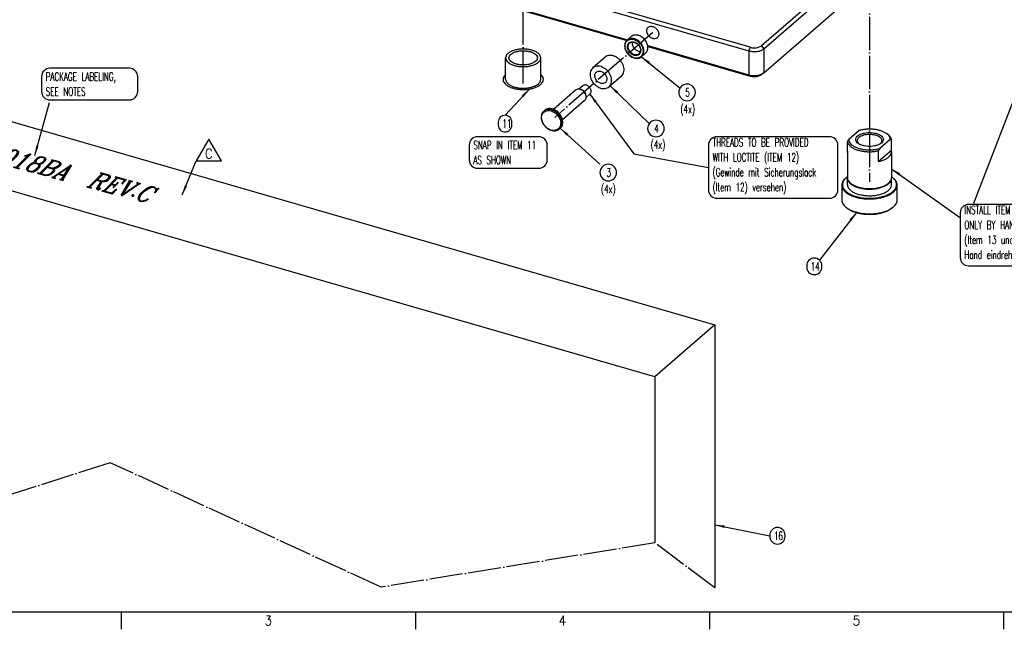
# Model space of a CAD drawing. Header units: inches. Extents: x 0 to 882, y 0 to 559.
# Tile 2 of 22: x 182 to 538, y 0 to 220. Entities that reach past the tile are written whole.
import ezdxf

# ---------------------------------------------------------------- set-up
doc = ezdxf.new("R2010")
doc.units = ezdxf.units.IN
doc.linetypes.add('DOT_CENTER', pattern=[14, 12, -1, 0, -1])
doc.layers.add('1', color=7, linetype='Continuous')
doc.styles.add('CONVERTER_11', font='txt.shx', dxfattribs={"width": 0.9})
doc.styles.add('CONVERTER_12', font='txt.shx', dxfattribs={"width": 0.63})
doc.styles.add('CONVERTER_13', font='complex.shx', dxfattribs={"width": 0.973, "oblique": 30})
doc.dimstyles.get("Standard").update_dxf_attribs({"dimtxt": 0.18, "dimasz": 0.18, "dimexe": 0.18, "dimexo": 0.0625, "dimgap": 0.09, "dimtad": 0, "dimtih": 1, "dimtoh": 1, "dimdec": 4, "dimzin": 0, "dimdsep": 46, "dimtxsty": 'Standard', "dimcen": 0.09, "dimadec": 0, "dimazin": 0, "dimtfac": 1, "dimtdec": 4, "dimtofl": 0, "dimtmove": 0, "dimatfit": 3, "dimfxl": 1, "dimtolj": 1, "dimtzin": 0, "dimarcsym": 0})

# ---------------------------------------------------------------- blocks, each defined once
blk = doc.blocks.new('REV_TRIANGLE__1', base_point=(250.73, 171.99))
at = {"layer": '1', "color": 7, "linetype": 'Continuous'}
for p, q in [((250.73, 177.24), (246.18, 169.37)), ((255.28, 169.37), (250.73, 177.24)), ((246.18, 169.37), (255.28, 169.37))]:
    blk.add_line(p, q, dxfattribs=at)
at = {"layer": '1', "color": 3, "insert": (250.73, 171.99), "char_height": 3.5, "attachment_point": 5, "line_spacing_factor": 1.080432, "style": 'CONVERTER_11'}
blk.add_mtext('C', dxfattribs=at)
blk = doc.blocks.new('E7018-24104', base_point=(183.18, 199.86))
at = {"color": 7, "linetype": 'Continuous'}
for p, q in [((683.42, 412.62), (450.62, 211)), ((451.49, 209.89), (684.29, 411.5)), ((446.52, 210.46), (185.68, 285.76)), ((185.18, 284.46), (446.02, 209.16)), ((451.49, 201.23), (532.89, 271.72)), ((220.24, 265.38), (401.9, 212.94)), ((220.49, 265.6), (402.13, 213.17)), ((403.89, 212.37), (405.38, 211.94)), ((409.46, 211.05), (446.02, 200.5)), ((409.52, 210.74), (446.52, 200.06)), ((451.29, 201.07), (450.47, 200.5)), ((451.29, 201.07), (451.49, 201.23))]:
    blk.add_line(p, q, dxfattribs=at)
at = {"color": 1, "linetype": 'Continuous'}
for p, q in [((446.52, 210.46), (446.02, 209.16)), ((450.62, 211), (451.49, 209.89)), ((446.02, 209.16), (446.02, 200.5)), ((451.49, 209.89), (451.49, 201.23)), ((446.02, 200.5), (446.52, 200.06))]:
    blk.add_line(p, q, dxfattribs=at)
at = {"color": 7, "linetype": 'Continuous'}
for points, knots in [([(409.65, 217.7), (409.54, 217.58), (409.3, 217.33), (409.13, 216.82), (409.1, 216.26), (409.22, 215.67), (409.48, 215.09), (409.85, 214.57), (410.32, 214.12), (410.86, 213.78), (411.42, 213.58), (411.98, 213.53), (412.5, 213.63), (412.94, 213.89), (413.26, 214.29), (413.44, 214.79), (413.47, 215.35), (413.35, 215.94), (413.1, 216.52), (412.72, 217.05), (412.25, 217.49), (411.72, 217.83), (411.15, 218.03), (410.59, 218.08), (410.07, 217.99), (409.79, 217.79), (409.65, 217.7)], [0, 0, 0, 0, 0.492706, 1.009303, 1.564858, 2.162244, 2.793622, 3.443816, 4.09401, 4.725387, 5.322773, 5.878328, 6.394926, 6.887631, 7.380337, 7.896935, 8.452489, 9.049875, 9.681253, 10.331447, 10.981641, 11.613019, 12.210405, 12.76596, 13.282557, 13.775263, 13.775263, 13.775263, 13.775263]), ([(446.52, 210.46), (446.76, 210.4), (447.26, 210.28), (448.02, 210.24), (448.79, 210.29), (449.5, 210.43), (450.13, 210.65), (450.47, 210.89), (450.62, 211)], [0, 0, 0, 0, 0.738897, 1.517033, 2.295169, 3.034065, 3.699543, 4.268582, 4.268582, 4.268582, 4.268582]), ([(446.02, 209.16), (446.26, 209.1), (446.75, 208.98), (447.51, 208.89), (448.28, 208.88), (449.05, 208.94), (449.78, 209.08), (450.44, 209.28), (451.02, 209.54), (451.34, 209.78), (451.49, 209.89)], [0, 0, 0, 0, 0.732341, 1.501165, 2.284986, 3.06128, 3.808039, 4.505372, 5.137332, 5.694268, 5.694268, 5.694268, 5.694268]), ([(446.02, 200.5), (446.32, 200.42), (446.94, 200.28), (447.9, 200.21), (448.87, 200.25), (449.79, 200.41), (450.61, 200.67), (451.07, 200.94), (451.29, 201.07)], [0, 0, 0, 0, 0.925735, 1.900482, 2.880771, 3.822529, 4.686006, 5.441436, 5.441436, 5.441436, 5.441436]), ([(446.52, 200.06), (446.75, 200.01), (447.21, 199.9), (447.93, 199.85), (448.66, 199.88), (449.34, 200), (449.96, 200.19), (450.31, 200.4), (450.47, 200.5)], [0, 0, 0, 0, 0.694301, 1.425361, 2.160577, 2.866895, 3.514502, 4.081074, 4.081074, 4.081074, 4.081074])]:
    blk.add_open_spline(points, degree=3, knots=knots, dxfattribs=at)
blk = doc.blocks.new('bushing_E7018-21702_1', base_point=(479.7, 150.02))
at = {"color": 7, "linetype": 'Continuous'}
for p, q in [((485.94, 180.35), (482.2, 177.11)), ((496.23, 178.98), (495.82, 179.27)), ((481.74, 176.28), (481.97, 176.7)), ((481.74, 172.38), (481.74, 176.28)), ((481.97, 176.7), (482.2, 177.11)), ((485.35, 176.09), (485.74, 175.62)), ((497.2, 177.1), (493.46, 173.86)), ((497.43, 177.09), (497.2, 177.1)), ((497.66, 177.07), (497.43, 177.09)), ((497.66, 173.17), (497.66, 177.07)), ((481.74, 172.92), (481.7, 172.78)), ((481.7, 172.78), (481.7, 163.34)), ((481.7, 172.78), (481.74, 172.38)), ((493.23, 173.45), (493, 173.03)), ((497.66, 173.17), (493, 169.13)), ((493, 169.13), (493, 173.03)), ((493.46, 173.86), (493.23, 173.45)), ((497.7, 172.78), (497.66, 173.17)), ((497.7, 172.78), (497.7, 163.34)), ((479.7, 160.61), (479.7, 155.24)), ((481.54, 163.49), (481.7, 163.61)), ((481.7, 163.61), (481.7, 163.61)), ((481.71, 163.28), (481.7, 163.16)), ((481.7, 160.78), (481.7, 163.16)), ((481.7, 163.16), (481.73, 163.05)), ((481.76, 162.89), (481.91, 162.26)), ((483.25, 160.97), (483.17, 161.03)), ((496.15, 160.97), (496.23, 161.03)), ((497.87, 163.49), (497.7, 163.61)), ((497.7, 163.61), (497.7, 163.61)), ((497.7, 163.16), (497.7, 163.22)), ((497.7, 160.78), (497.7, 163.16)), ((499.7, 155.24), (499.7, 160.61)), ((481.54, 152.35), (481.94, 152.06)), ((497.87, 152.35), (497.46, 152.06))]:
    blk.add_line(p, q, dxfattribs=at)
for points, knots in [([(494.7, 177.11), (494.67, 177.31), (494.6, 177.75), (494.11, 178.33), (493.42, 178.81), (492.51, 179.2), (491.45, 179.47), (490.3, 179.61), (489.11, 179.61), (487.95, 179.47), (486.89, 179.2), (485.98, 178.81), (485.28, 178.33), (484.82, 177.75), (484.65, 177.11), (484.82, 176.46), (485.28, 175.88), (485.98, 175.4), (486.89, 175.01), (487.95, 174.74), (489.11, 174.6), (490.3, 174.6), (491.45, 174.74), (492.51, 175.01), (493.42, 175.4), (494.11, 175.88), (494.6, 176.46), (494.67, 176.9), (494.7, 177.11)], [0, 0, 0, 0, 0.615678, 1.32296, 2.168458, 3.155241, 4.258678, 5.437873, 6.643239, 7.822434, 8.925871, 9.912655, 10.758151, 11.465434, 12.081112, 12.69679, 13.404073, 14.249569, 15.236353, 16.339789, 17.518984, 18.724351, 19.903546, 21.006983, 21.993766, 22.839263, 23.546546, 24.162224, 24.162224, 24.162224, 24.162224]), ([(490.05, 178.92), (489.69, 178.92), (488.98, 178.92), (487.97, 178.77), (487.04, 178.51), (486.26, 178.16), (485.66, 177.71), (485.28, 177.2), (485.15, 176.61), (485.28, 176.26), (485.35, 176.09)], [0, 0, 0, 0, 1.070878, 2.111102, 3.07851, 3.939266, 4.674614, 5.291173, 5.834344, 6.386104, 6.386104, 6.386104, 6.386104]), ([(495.82, 179.27), (495.53, 179.46), (494.9, 179.85), (493.82, 180.26), (492.6, 180.59), (491.29, 180.79), (489.93, 180.88), (488.55, 180.83), (487.22, 180.67), (486.36, 180.46), (485.94, 180.35)], [0, 0, 0, 0, 1.043593, 2.207168, 3.471254, 4.808437, 6.186338, 7.570029, 8.92423, 10.215479, 10.215479, 10.215479, 10.215479]), ([(493.6, 175.55), (493.73, 175.68), (493.98, 175.92), (494.2, 176.39), (494.22, 176.87), (494.03, 177.34), (493.68, 177.76), (493.16, 178.13), (492.52, 178.45), (491.76, 178.69), (490.93, 178.86), (490.34, 178.9), (490.05, 178.92)], [0, 0, 0, 0, 0.555895, 1.040599, 1.493995, 1.968999, 2.509273, 3.136752, 3.854229, 4.651467, 5.509822, 6.405409, 6.405409, 6.405409, 6.405409]), ([(497.2, 177.1), (497.18, 177.3), (497.15, 177.7), (496.86, 178.27), (496.42, 178.82), (496.03, 179.11), (495.82, 179.27)], [0, 0, 0, 0, 0.582592, 1.203639, 1.892332, 2.664892, 2.664892, 2.664892, 2.664892]), ([(497.66, 177.07), (497.61, 177.24), (497.51, 177.6), (497.2, 178.1), (496.77, 178.57), (496.42, 178.84), (496.23, 178.98)], [0, 0, 0, 0, 0.536445, 1.113625, 1.746579, 2.443554, 2.443554, 2.443554, 2.443554]), ([(481.74, 176.28), (481.82, 176.02), (482, 175.48), (482.61, 174.77), (483.44, 174.14), (484.5, 173.6), (485.73, 173.17), (487.1, 172.87), (488.56, 172.69), (490.06, 172.66), (491.55, 172.75), (492.52, 172.94), (493, 173.03)], [0, 0, 0, 0, 0.798567, 1.701226, 2.740486, 3.921922, 5.232297, 6.645891, 8.128898, 9.642722, 11.14678, 12.601108, 12.601108, 12.601108, 12.601108]), ([(482.2, 177.11), (482.23, 176.84), (482.31, 176.28), (482.85, 175.52), (483.65, 174.84), (484.71, 174.27), (485.98, 173.82), (487.41, 173.51), (488.93, 173.35), (490.48, 173.35), (492.01, 173.5), (492.98, 173.74), (493.46, 173.86)], [0, 0, 0, 0, 0.797405, 1.687137, 2.724996, 3.926222, 5.277372, 6.74666, 8.29094, 9.860782, 11.404748, 12.873435, 12.873435, 12.873435, 12.873435]), ([(493, 169.13), (493.44, 169.25), (494.29, 169.47), (495.45, 169.96), (496.41, 170.55), (497.12, 171.23), (497.61, 171.97), (497.67, 172.52), (497.7, 172.78)], [0, 0, 0, 0, 1.376984, 2.635384, 3.754527, 4.729489, 5.578779, 6.351931, 6.351931, 6.351931, 6.351931]), ([(481.54, 163.49), (481.26, 163.28), (480.75, 162.89), (480.16, 162.17), (479.77, 161.4), (479.72, 160.87), (479.7, 160.61)], [0, 0, 0, 0, 1.028063, 1.944736, 2.771461, 3.546832, 3.546832, 3.546832, 3.546832]), ([(479.7, 160.61), (479.74, 160.3), (479.81, 159.65), (480.36, 158.75), (481.19, 157.93), (482.3, 157.2), (483.65, 156.59), (485.19, 156.11), (486.88, 155.78), (488.66, 155.61), (490.48, 155.59), (491.69, 155.71), (492.29, 155.78)], [0, 0, 0, 0, 0.926437, 1.937536, 3.090187, 4.40793, 5.88836, 7.511261, 9.244502, 11.048226, 12.878141, 14.688386, 14.688386, 14.688386, 14.688386]), ([(481.7, 163.61), (481.33, 163.32), (480.65, 162.78), (480, 161.71), (479.82, 160.57), (480.19, 159.44), (481.01, 158.43), (482.22, 157.56), (483.77, 156.83), (485.59, 156.29), (487.6, 155.96), (489.7, 155.84), (491.81, 155.96), (493.81, 156.29), (495.63, 156.83), (497.18, 157.56), (498.39, 158.43), (499.21, 159.44), (499.58, 160.57), (499.41, 161.71), (498.75, 162.78), (498.07, 163.32), (497.7, 163.61)], [0, 0, 0, 0, 1.396111, 2.58727, 3.66399, 4.768236, 6.028263, 7.509797, 9.220623, 11.130039, 13.183452, 15.312173, 17.440894, 19.494307, 21.403723, 23.114549, 24.596083, 25.85611, 26.960356, 28.037075, 29.228235, 30.624346, 30.624346, 30.624346, 30.624346]), ([(481.7, 163.34), (481.72, 163.13), (481.76, 162.7), (482.07, 162.09), (482.54, 161.51), (482.95, 161.19), (483.17, 161.03)], [0, 0, 0, 0, 0.620298, 1.281678, 2.015017, 2.837468, 2.837468, 2.837468, 2.837468]), ([(481.7, 160.78), (481.71, 160.61), (481.74, 160.24), (481.96, 159.72), (482.3, 159.22), (482.61, 158.93), (482.77, 158.78)], [0, 0, 0, 0, 0.526572, 1.078861, 1.677713, 2.336823, 2.336823, 2.336823, 2.336823]), ([(481.91, 162.26), (482.07, 161.99), (482.43, 161.39), (483.34, 160.7), (484.47, 160.1), (485.82, 159.63), (487.34, 159.31), (488.95, 159.15), (490.6, 159.16), (492.21, 159.33), (493.71, 159.67), (495.05, 160.15), (496.17, 160.76), (497.01, 161.47), (497.59, 162.28), (497.66, 162.88), (497.7, 163.16)], [0, 0, 0, 0, 0.95415, 2.066841, 3.351054, 4.791036, 6.352649, 7.990366, 9.652412, 11.28513, 12.837139, 14.263743, 15.532188, 16.628915, 17.57026, 18.414658, 18.414658, 18.414658, 18.414658]), ([(482.77, 158.78), (483.11, 158.53), (483.83, 158), (485.15, 157.46), (486.67, 157.04), (488.33, 156.81), (490.05, 156.75), (491.75, 156.88), (493.36, 157.19), (494.8, 157.66), (496.02, 158.28), (496.94, 159.01), (497.57, 159.85), (497.66, 160.48), (497.7, 160.78)], [0, 0, 0, 0, 1.246667, 2.676643, 4.2602, 5.950148, 7.689221, 9.415909, 11.069749, 12.59675, 13.95568, 15.126554, 16.123373, 17.009656, 17.009656, 17.009656, 17.009656]), ([(483.17, 161.03), (483.5, 160.82), (484.19, 160.39), (485.39, 159.94), (486.74, 159.59), (488.19, 159.38), (489.7, 159.31), (491.21, 159.38), (492.66, 159.59), (494.01, 159.94), (495.21, 160.39), (495.91, 160.82), (496.23, 161.03)], [0, 0, 0, 0, 1.151652, 2.439189, 3.839212, 5.318953, 6.839919, 8.360886, 9.840626, 11.240649, 12.528186, 13.679838, 13.679838, 13.679838, 13.679838]), ([(483.25, 160.97), (483.57, 160.77), (484.26, 160.34), (485.45, 159.9), (486.78, 159.55), (488.21, 159.35), (489.7, 159.28), (491.19, 159.35), (492.63, 159.55), (493.96, 159.9), (495.15, 160.34), (495.83, 160.77), (496.15, 160.97)], [0, 0, 0, 0, 1.137256, 2.408699, 3.791223, 5.252467, 6.754422, 8.256377, 9.717622, 11.100145, 12.371588, 13.508845, 13.508845, 13.508845, 13.508845]), ([(492.29, 155.78), (492.97, 155.89), (494.28, 156.11), (496.08, 156.71), (497.6, 157.48), (498.75, 158.4), (499.54, 159.45), (499.65, 160.24), (499.7, 160.61)], [0, 0, 0, 0, 2.0673, 3.976052, 5.674713, 7.138305, 8.384329, 9.492183, 9.492183, 9.492183, 9.492183]), ([(496.23, 161.03), (496.45, 161.19), (496.86, 161.51), (497.33, 162.09), (497.64, 162.7), (497.68, 163.13), (497.7, 163.34)], [0, 0, 0, 0, 0.82245, 1.555788, 2.217168, 2.837465, 2.837465, 2.837465, 2.837465]), ([(499.7, 160.61), (499.68, 160.87), (499.63, 161.4), (499.24, 162.17), (498.65, 162.89), (498.14, 163.28), (497.87, 163.49)], [0, 0, 0, 0, 0.775371, 1.602096, 2.518769, 3.546832, 3.546832, 3.546832, 3.546832]), ([(479.7, 155.24), (479.72, 154.98), (479.77, 154.44), (480.16, 153.68), (480.75, 152.96), (481.26, 152.56), (481.54, 152.35)], [0, 0, 0, 0, 0.77537, 1.602094, 2.518766, 3.546827, 3.546827, 3.546827, 3.546827]), ([(497.87, 152.35), (498.14, 152.56), (498.65, 152.96), (499.24, 153.68), (499.63, 154.44), (499.68, 154.98), (499.7, 155.24)], [0, 0, 0, 0, 1.028063, 1.944736, 2.77146, 3.546832, 3.546832, 3.546832, 3.546832]), ([(481.54, 152.35), (482, 152.06), (483, 151.45), (484.11, 151.1), (484.7, 150.91)], [0, 0, 0, 0, 1.638803, 3.490324, 3.490324, 3.490324, 3.490324]), ([(481.94, 152.06), (482.39, 151.79), (483.33, 151.21), (484.39, 150.87), (484.95, 150.69)], [0, 0, 0, 0, 1.556861, 3.315803, 3.315803, 3.315803, 3.315803]), ([(484.7, 150.91), (485.26, 150.77), (486.4, 150.48), (488.18, 150.27), (490.01, 150.21), (491.83, 150.32), (493.58, 150.6), (495.19, 151.03), (496.64, 151.58), (497.47, 152.11), (497.87, 152.35)], [0, 0, 0, 0, 1.720857, 3.525247, 5.368649, 7.204139, 8.985276, 10.669011, 12.21891, 13.609091, 13.609091, 13.609091, 13.609091]), ([(484.95, 150.69), (485.48, 150.56), (486.56, 150.28), (488.26, 150.09), (489.99, 150.03), (491.72, 150.14), (493.38, 150.4), (494.92, 150.81), (496.29, 151.33), (497.08, 151.83), (497.46, 152.06)], [0, 0, 0, 0, 1.634814, 3.348985, 5.100216, 6.843932, 8.536012, 10.135561, 11.607965, 12.928637, 12.928637, 12.928637, 12.928637])]:
    blk.add_open_spline(points, degree=3, knots=knots, dxfattribs=at)
at = {"layer": '1', "color": 1, "linetype": 'DOT_CENTER'}
blk.add_line((489.7, 291.95), (489.7, 161.84), dxfattribs=at)
blk = doc.blocks.new('bushings_pogotower', base_point=(303.3, 150.02))
blk.add_blockref('bushing_E7018-21702_1', (479.7, 150.02))
blk = doc.blocks.new('E2812-23753-0__9', base_point=(370.92, 180.19))
at = {"color": 7, "linetype": 'Continuous'}
for p, q in [((385.98, 196.53), (384.55, 195.29)), ((383.4, 194.96), (375.35, 187.99)), ((385.14, 195.19), (385.44, 195.15)), ((387.17, 192.92), (387.16, 192.86)), ((388.6, 193.51), (387.17, 192.27)), ((386.67, 191.18), (378.63, 184.22)), ((371.87, 187.36), (372.22, 187.66)), ((377.5, 180.86), (377.85, 181.16))]:
    blk.add_line(p, q, dxfattribs=at)
for points, knots in [([(388.51, 195.89), (388.39, 196.03), (388.15, 196.3), (387.71, 196.6), (387.24, 196.79), (386.77, 196.85), (386.33, 196.77), (386.09, 196.61), (385.98, 196.53)], [0, 0, 0, 0, 0.545275, 1.077694, 1.582451, 2.051108, 2.485069, 2.897358, 2.897358, 2.897358, 2.897358]), ([(388.6, 193.51), (388.68, 193.6), (388.86, 193.79), (389, 194.17), (389.04, 194.6), (388.96, 195.04), (388.79, 195.49), (388.61, 195.76), (388.51, 195.89)], [0, 0, 0, 0, 0.376057, 0.768862, 1.189456, 1.64079, 2.118442, 2.612674, 2.612674, 2.612674, 2.612674]), ([(384.3, 195.32), (384.13, 195.3), (383.8, 195.25), (383.53, 195.06), (383.4, 194.96)], [0, 0, 0, 0, 0.4998665, 0.9777981, 0.9777981, 0.9777981, 0.9777981]), ([(386.67, 191.18), (386.79, 191.31), (387.02, 191.55), (387.19, 192.07), (387.22, 192.63), (387.1, 193.22), (386.84, 193.8), (386.46, 194.33), (385.98, 194.78), (385.44, 195.11), (384.87, 195.31), (384.48, 195.32), (384.3, 195.32)], [0, 0, 0, 0, 0.495662, 1.015619, 1.575099, 2.176847, 2.812695, 3.467048, 4.1207, 4.754573, 5.353478, 5.909913, 5.909913, 5.909913, 5.909913]), ([(387.17, 192.92), (387.16, 193.08), (387.13, 193.4), (386.95, 193.87), (386.67, 194.3), (386.32, 194.68), (385.9, 194.98), (385.59, 195.1), (385.44, 195.15)], [0, 0, 0, 0, 0.469052, 0.967722, 1.485183, 2.006887, 2.517493, 3.003772, 3.003772, 3.003772, 3.003772]), ([(371.87, 187.36), (371.7, 187.19), (371.36, 186.83), (371.06, 186.11), (370.93, 185.32), (371, 184.46), (371.25, 183.6), (371.66, 182.75), (372.23, 181.98), (372.91, 181.31), (373.69, 180.78), (374.51, 180.41), (375.35, 180.22), (376.15, 180.23), (376.9, 180.43), (377.3, 180.72), (377.5, 180.86)], [0, 0, 0, 0, 0.725683, 1.477866, 2.27558, 3.126667, 4.02797, 4.967606, 5.927857, 6.888107, 7.827743, 8.729047, 9.580133, 10.377848, 11.130031, 11.855714, 11.855714, 11.855714, 11.855714]), ([(377.16, 180.96), (377.32, 181.13), (377.67, 181.49), (377.95, 182.23), (378.03, 183.04), (377.92, 183.9), (377.61, 184.77), (377.13, 185.59), (376.5, 186.31), (375.76, 186.91), (374.94, 187.34), (374.11, 187.58), (373.29, 187.61), (372.53, 187.43), (371.89, 187.03), (371.41, 186.46), (371.12, 185.74), (371.04, 184.92), (371.16, 184.06), (371.47, 183.19), (371.95, 182.37), (372.58, 181.65), (373.32, 181.05), (374.13, 180.62), (374.97, 180.38), (375.79, 180.35), (376.55, 180.53), (376.96, 180.81), (377.16, 180.96)], [0, 0, 0, 0, 0.727295, 1.485056, 2.29396, 3.160546, 4.078154, 5.030289, 5.994583, 6.946719, 7.864326, 8.730913, 9.539816, 10.297577, 11.024872, 11.752167, 12.509928, 13.318832, 14.185419, 15.103026, 16.055162, 17.019455, 17.971591, 18.889198, 19.755785, 20.564688, 21.322449, 22.049744, 22.049744, 22.049744, 22.049744]), ([(373.41, 187.98), (373.27, 187.96), (372.98, 187.93), (372.57, 187.8), (372.2, 187.61), (371.98, 187.44), (371.87, 187.36)], [0, 0, 0, 0, 0.437749, 0.862284, 1.277256, 1.687201, 1.687201, 1.687201, 1.687201]), ([(373.76, 188.28), (373.62, 188.26), (373.33, 188.23), (372.92, 188.1), (372.55, 187.92), (372.33, 187.75), (372.22, 187.66)], [0, 0, 0, 0, 0.437748, 0.862283, 1.277255, 1.687199, 1.687199, 1.687199, 1.687199]), ([(377.5, 180.86), (377.67, 181.03), (378.01, 181.38), (378.31, 182.07), (378.44, 182.85), (378.39, 183.68), (378.16, 184.53), (377.77, 185.36), (377.24, 186.12), (376.59, 186.8), (375.84, 187.35), (375.05, 187.74), (374.23, 187.98), (373.68, 187.98), (373.41, 187.98)], [0, 0, 0, 0, 0.709644, 1.444149, 2.221644, 3.050059, 3.927167, 4.842528, 5.780069, 6.720715, 7.644985, 8.535578, 9.379995, 10.173167, 10.173167, 10.173167, 10.173167]), ([(377.85, 181.16), (378.02, 181.33), (378.36, 181.68), (378.66, 182.37), (378.79, 183.15), (378.74, 183.98), (378.51, 184.83), (378.12, 185.66), (377.59, 186.43), (376.94, 187.1), (376.19, 187.65), (375.4, 188.04), (374.58, 188.28), (374.03, 188.28), (373.76, 188.28)], [0, 0, 0, 0, 0.709644, 1.444149, 2.221644, 3.05006, 3.927167, 4.842529, 5.78007, 6.720716, 7.644986, 8.535578, 9.379996, 10.173168, 10.173168, 10.173168, 10.173168])]:
    blk.add_open_spline(points, degree=3, knots=knots, dxfattribs=at)
at = {"layer": '1', "color": 1, "linetype": 'DOT_CENTER'}
blk.add_line((411.33, 215.85), (375.85, 185.12), dxfattribs=at)
blk = doc.blocks.new('bearing_HK0509__10', base_point=(388.6, 195.47))
at = {"color": 7, "linetype": 'Continuous'}
for p, q in [((394.09, 206.87), (389.59, 202.97)), ((399.98, 200.06), (395.48, 196.17))]:
    blk.add_line(p, q, dxfattribs=at)
for points, knots in [([(400.37, 200.48), (400.52, 200.73), (400.82, 201.24), (400.97, 202.17), (400.89, 203.15), (400.58, 204.16), (400.06, 205.11), (399.36, 205.97), (398.52, 206.68), (397.59, 207.2), (396.62, 207.5), (395.68, 207.55), (394.79, 207.36), (394.32, 207.03), (394.09, 206.87)], [0, 0, 0, 0, 0.860709, 1.776612, 2.760357, 3.80746, 4.900122, 6.012212, 7.114309, 8.178666, 9.184219, 10.121648, 10.997785, 11.837092, 11.837092, 11.837092, 11.837092]), ([(395.87, 196.58), (396.02, 196.83), (396.32, 197.34), (396.47, 198.27), (396.39, 199.26), (396.08, 200.26), (395.56, 201.22), (394.86, 202.08), (394.02, 202.79), (393.09, 203.31), (392.12, 203.6), (391.18, 203.65), (390.29, 203.47), (389.82, 203.13), (389.59, 202.97)], [0, 0, 0, 0, 0.860709, 1.776612, 2.760357, 3.80746, 4.900122, 6.012212, 7.11431, 8.178666, 9.18422, 10.121648, 10.997786, 11.837093, 11.837093, 11.837093, 11.837093]), ([(389.59, 202.97), (389.41, 202.79), (389.05, 202.41), (388.74, 201.67), (388.61, 200.83), (388.68, 199.94), (388.94, 199.03), (389.37, 198.15), (389.96, 197.34), (390.68, 196.64), (391.49, 196.08), (392.35, 195.7), (393.23, 195.5), (394.07, 195.51), (394.86, 195.71), (395.28, 196.02), (395.48, 196.17)], [0, 0, 0, 0, 0.759436, 1.546604, 2.381422, 3.272094, 4.215318, 5.198659, 6.203572, 7.208485, 8.191826, 9.13505, 10.025722, 10.86054, 11.647708, 12.407143, 12.407143, 12.407143, 12.407143]), ([(390.9, 201.46), (390.79, 201.34), (390.55, 201.09), (390.38, 200.58), (390.35, 200.02), (390.47, 199.43), (390.73, 198.86), (391.1, 198.33), (391.57, 197.88), (392.11, 197.55), (392.67, 197.34), (393.23, 197.29), (393.75, 197.4), (394.19, 197.66), (394.51, 198.05), (394.69, 198.55), (394.72, 199.12), (394.6, 199.7), (394.35, 200.28), (393.97, 200.81), (393.5, 201.26), (392.97, 201.59), (392.4, 201.79), (391.84, 201.84), (391.32, 201.75), (391.04, 201.55), (390.9, 201.46)], [0, 0, 0, 0, 0.492706, 1.009303, 1.564858, 2.162244, 2.793622, 3.443816, 4.09401, 4.725387, 5.322773, 5.878328, 6.394926, 6.887631, 7.380337, 7.896935, 8.452489, 9.049875, 9.681253, 10.331447, 10.981641, 11.613019, 12.210405, 12.76596, 13.282557, 13.775263, 13.775263, 13.775263, 13.775263]), ([(399.98, 200.06), (400.05, 200.13), (400.19, 200.26), (400.31, 200.4), (400.37, 200.48)], [0, 0, 0, 0, 0.2825296, 0.5665828, 0.5665828, 0.5665828, 0.5665828]), ([(395.48, 196.17), (395.55, 196.23), (395.69, 196.36), (395.81, 196.51), (395.87, 196.58)], [0, 0, 0, 0, 0.2825294, 0.5665824, 0.5665824, 0.5665824, 0.5665824])]:
    blk.add_open_spline(points, degree=3, knots=knots, dxfattribs=at)
blk = doc.blocks.new('24791-0S111__11', base_point=(401.14, 206.4))
at = {"color": 7, "linetype": 'Continuous'}
for p, q in [((403.47, 214.33), (402.02, 213.07)), ((403.85, 212.22), (403.89, 212.37)), ((406.84, 208.97), (406.63, 208.96)), ((407.26, 207.02), (408.71, 208.28))]:
    blk.add_line(p, q, dxfattribs=at)
for points, knots in [([(408.71, 208.28), (408.86, 208.44), (409.18, 208.77), (409.46, 209.44), (409.58, 210.18), (409.52, 210.97), (409.29, 211.78), (408.9, 212.56), (408.37, 213.28), (407.74, 213.91), (407.02, 214.4), (406.25, 214.74), (405.47, 214.92), (404.72, 214.91), (404.03, 214.73), (403.65, 214.46), (403.47, 214.33)], [0, 0, 0, 0, 0.675054, 1.374759, 2.116819, 2.908528, 3.746949, 4.62103, 5.514286, 6.407542, 7.281623, 8.120045, 8.911753, 9.653814, 10.353519, 11.028572, 11.028572, 11.028572, 11.028572]), ([(401.26, 211.79), (401.22, 211.55), (401.14, 211.04), (401.23, 210.26), (401.48, 209.46), (401.88, 208.7), (402.41, 208), (403.05, 207.39), (403.76, 206.92), (404.52, 206.59), (405.29, 206.43), (406.02, 206.44), (406.71, 206.63), (407.07, 206.89), (407.26, 207.02)], [0, 0, 0, 0, 0.739188, 1.526728, 2.358427, 3.22281, 4.103647, 4.982478, 5.841112, 6.664118, 7.441375, 8.170547, 8.858989, 9.523829, 9.523829, 9.523829, 9.523829]), ([(407.02, 207.09), (407.19, 207.26), (407.51, 207.6), (407.78, 208.29), (407.86, 209.07), (407.75, 209.89), (407.45, 210.71), (407, 211.49), (406.4, 212.18), (405.69, 212.74), (404.92, 213.15), (404.13, 213.38), (403.35, 213.41), (402.63, 213.23), (402.02, 212.86), (401.57, 212.31), (401.3, 211.63), (401.21, 210.85), (401.33, 210.03), (401.62, 209.21), (402.08, 208.44), (402.68, 207.75), (403.38, 207.18), (404.15, 206.77), (404.95, 206.54), (405.72, 206.52), (406.45, 206.68), (406.84, 206.95), (407.02, 207.09)], [0, 0, 0, 0, 0.69093, 1.410803, 2.179262, 3.002519, 3.874246, 4.778775, 5.694854, 6.599383, 7.471109, 8.294367, 9.062825, 9.782698, 10.473629, 11.164559, 11.884432, 12.65289, 13.476148, 14.347874, 15.252404, 16.168482, 17.073011, 17.944738, 18.767995, 19.536454, 20.256327, 20.947257, 20.947257, 20.947257, 20.947257]), ([(402.02, 213.07), (401.85, 212.89), (401.49, 212.53), (401.34, 212.04), (401.26, 211.79)], [0, 0, 0, 0, 0.736386, 1.504327, 1.504327, 1.504327, 1.504327]), ([(407.26, 207.02), (407.41, 207.19), (407.73, 207.52), (408.01, 208.18), (408.13, 208.92), (408.07, 209.72), (407.84, 210.53), (407.45, 211.31), (406.92, 212.03), (406.29, 212.65), (405.57, 213.15), (404.8, 213.49), (404.02, 213.66), (403.27, 213.66), (402.58, 213.47), (402.2, 213.2), (402.02, 213.07)], [0, 0, 0, 0, 0.675054, 1.374759, 2.116819, 2.908528, 3.746949, 4.62103, 5.514287, 6.407543, 7.281624, 8.120045, 8.911754, 9.653814, 10.353519, 11.028573, 11.028573, 11.028573, 11.028573]), ([(406.37, 207.84), (406.5, 207.98), (406.76, 208.26), (406.95, 208.83), (406.98, 209.45), (406.85, 210.11), (406.56, 210.76), (406.14, 211.35), (405.62, 211.85), (405.02, 212.23), (404.38, 212.45), (403.76, 212.51), (403.17, 212.39), (402.68, 212.1), (402.32, 211.66), (402.12, 211.1), (402.09, 210.47), (402.23, 209.81), (402.51, 209.16), (402.93, 208.57), (403.46, 208.07), (404.06, 207.7), (404.69, 207.47), (405.32, 207.41), (405.91, 207.52), (406.22, 207.74), (406.37, 207.84)], [0, 0, 0, 0, 0.55183, 1.13042, 1.752641, 2.421713, 3.128856, 3.857074, 4.585291, 5.292434, 5.961506, 6.583728, 7.162317, 7.714147, 8.265977, 8.844567, 9.466788, 10.13586, 10.843003, 11.571221, 12.299438, 13.006581, 13.675653, 14.297875, 14.876464, 15.428294, 15.428294, 15.428294, 15.428294]), ([(406.34, 208.08), (406.46, 208.21), (406.7, 208.47), (406.88, 208.99), (406.91, 209.58), (406.78, 210.19), (406.52, 210.79), (406.13, 211.34), (405.64, 211.8), (405.08, 212.15), (404.5, 212.36), (403.91, 212.42), (403.37, 212.31), (402.91, 212.04), (402.58, 211.62), (402.4, 211.1), (402.37, 210.52), (402.49, 209.91), (402.76, 209.31), (403.15, 208.76), (403.63, 208.29), (404.19, 207.94), (404.78, 207.73), (405.36, 207.68), (405.91, 207.78), (406.2, 207.98), (406.34, 208.08)], [0, 0, 0, 0, 0.512414, 1.049675, 1.627452, 2.248734, 2.905367, 3.581568, 4.25777, 4.914403, 5.535684, 6.113461, 6.650723, 7.163137, 7.67555, 8.212812, 8.790589, 9.41187, 10.068503, 10.744705, 11.420907, 12.07754, 12.698821, 13.276598, 13.813859, 14.326273, 14.326273, 14.326273, 14.326273]), ([(403.85, 212.22), (403.84, 212.05), (403.82, 211.7), (403.95, 211.17), (404.17, 210.64), (404.49, 210.15), (404.89, 209.72), (405.35, 209.37), (405.84, 209.11), (406.2, 209.03), (406.37, 208.99)], [0, 0, 0, 0, 0.509324, 1.051128, 1.619625, 2.204698, 2.793795, 3.3738, 3.932888, 4.462405, 4.462405, 4.462405, 4.462405]), ([(406.37, 208.99), (406.41, 208.98), (406.5, 208.97), (406.58, 208.96), (406.63, 208.96)], [0, 0, 0, 0, 0.1301485, 0.2581193, 0.2581193, 0.2581193, 0.2581193])]:
    blk.add_open_spline(points, degree=3, knots=knots, dxfattribs=at)
blk = doc.blocks.new('bearing_assy1_6', base_point=(370.92, 180.19))
for name, p in [('E2812-23753-0__9', (370.92, 180.19)), ('24791-0S111__11', (401.14, 206.4)), ('bearing_HK0509__10', (388.6, 195.47))]:
    blk.add_blockref(name, p)
blk = doc.blocks.new('bearings', base_point=(209.55, 180.19))
blk.add_blockref('bearing_assy1_6', (370.92, 180.19))
blk = doc.blocks.new('6960-0041-0_5', base_point=(357.07, 195.15))
at = {"color": 7, "linetype": 'Continuous'}
for p, q in [((358.09, 198.83), (358.09, 206.63)), ((370.79, 198.83), (370.79, 206.63)), ((358.09, 200.63), (357.39, 199.78)), ((371.49, 199.78), (370.79, 200.63))]:
    blk.add_line(p, q, dxfattribs=at)
for points, knots in [([(370.79, 206.63), (370.75, 206.87), (370.68, 207.39), (370.15, 208.07), (369.38, 208.67), (368.36, 209.16), (367.17, 209.52), (365.83, 209.75), (364.44, 209.83), (363.04, 209.75), (361.71, 209.52), (360.51, 209.16), (359.5, 208.67), (358.73, 208.07), (358.19, 207.39), (358.12, 206.87), (358.09, 206.63)], [0, 0, 0, 0, 0.72422, 1.543309, 2.510123, 3.634272, 4.896293, 6.258833, 7.674082, 9.089331, 10.451872, 11.713892, 12.838041, 13.804855, 14.623943, 15.348164, 15.348164, 15.348164, 15.348164]), ([(358.09, 206.63), (358.12, 206.4), (358.18, 205.93), (358.64, 205.28), (359.32, 204.71), (360.22, 204.23), (361.29, 203.85), (362.49, 203.58), (363.78, 203.45), (365.09, 203.45), (366.38, 203.58), (367.21, 203.78), (367.61, 203.88)], [0, 0, 0, 0, 0.674546, 1.427397, 2.305463, 3.321509, 4.464157, 5.706586, 7.0124, 8.339911, 9.645725, 10.888153, 10.888153, 10.888153, 10.888153]), ([(369.59, 206.63), (369.55, 206.84), (369.48, 207.3), (368.98, 207.89), (368.27, 208.39), (367.33, 208.79), (366.24, 209.07), (365.05, 209.21), (363.82, 209.21), (362.63, 209.07), (361.54, 208.79), (360.61, 208.39), (359.89, 207.89), (359.41, 207.3), (359.23, 206.63), (359.41, 205.96), (359.89, 205.37), (360.61, 204.87), (361.54, 204.47), (362.63, 204.19), (363.82, 204.05), (365.05, 204.05), (366.24, 204.19), (367.33, 204.47), (368.27, 204.87), (368.98, 205.37), (369.48, 205.96), (369.55, 206.42), (369.59, 206.63)], [0, 0, 0, 0, 0.634148, 1.362649, 2.233511, 3.249898, 4.386438, 5.601009, 6.842536, 8.057107, 9.193647, 10.210034, 11.080896, 11.809397, 12.443545, 13.077693, 13.806195, 14.677056, 15.693443, 16.829983, 18.044554, 19.286082, 20.500652, 21.637193, 22.653579, 23.524441, 24.252942, 24.88709, 24.88709, 24.88709, 24.88709]), ([(367.61, 203.88), (367.92, 203.98), (368.5, 204.16), (369.28, 204.55), (369.93, 205), (370.41, 205.5), (370.72, 206.05), (370.77, 206.44), (370.79, 206.63)], [0, 0, 0, 0, 0.960664, 1.835728, 2.615855, 3.301722, 3.908227, 4.467937, 4.467937, 4.467937, 4.467937]), ([(357.39, 199.78), (357.29, 199.55), (357.09, 199.09), (357.16, 198.33), (357.51, 197.61), (358.13, 196.95), (358.97, 196.38), (360.02, 195.9), (361.23, 195.53), (362.56, 195.28), (363.96, 195.17), (365.38, 195.19), (366.77, 195.34), (367.65, 195.57), (368.09, 195.67)], [0, 0, 0, 0, 0.743459, 1.460132, 2.229011, 3.108548, 4.124957, 5.278285, 6.550921, 7.913759, 9.330497, 10.760972, 12.164078, 13.500601, 13.500601, 13.500601, 13.500601]), ([(368.09, 195.67), (368.52, 195.82), (369.34, 196.08), (370.39, 196.68), (371.18, 197.37), (371.67, 198.15), (371.8, 199.01), (371.59, 199.52), (371.49, 199.78)], [0, 0, 0, 0, 1.365235, 2.571604, 3.605988, 4.489143, 5.288954, 6.110806, 6.110806, 6.110806, 6.110806]), ([(358.09, 198.83), (358.12, 198.61), (358.18, 198.13), (358.64, 197.49), (359.32, 196.92), (360.22, 196.43), (361.29, 196.05), (362.49, 195.79), (363.78, 195.65), (365.09, 195.66), (366.38, 195.78), (367.21, 195.99), (367.61, 196.09)], [0, 0, 0, 0, 0.674546, 1.427397, 2.305463, 3.321509, 4.464158, 5.706586, 7.0124, 8.339911, 9.645726, 10.888154, 10.888154, 10.888154, 10.888154]), ([(367.61, 196.09), (367.92, 196.18), (368.5, 196.37), (369.28, 196.76), (369.93, 197.21), (370.41, 197.71), (370.72, 198.26), (370.77, 198.65), (370.79, 198.83)], [0, 0, 0, 0, 0.960664, 1.835728, 2.615855, 3.301721, 3.908226, 4.467936, 4.467936, 4.467936, 4.467936])]:
    blk.add_open_spline(points, degree=3, knots=knots, dxfattribs=at)
at = {"layer": '1', "color": 1, "linetype": 'DOT_CENTER'}
blk.add_line((364.44, 197.33), (364.44, 240.5), dxfattribs=at)
blk = doc.blocks.new('holeplugs', base_point=(211.45, 195.15))
blk.add_blockref('6960-0041-0_5', (357.07, 195.15))
blk = doc.blocks.new('0515-2034_M3x12_12', base_point=(437.37, 308.67))
at = {"color": 7, "linetype": 'Continuous'}
for p, q in [((437.92, 317.1), (439.07, 316.29)), ((439.6, 318.14), (438.69, 317.94)), ((438.69, 317.94), (439.6, 317.74)), ((440.29, 318.34), (439.49, 318.63)), ((439.49, 318.63), (439.6, 318.14)), ((439.6, 317.74), (439.49, 317.25)), ((439.49, 317.25), (440.29, 317.54)), ((439.6, 318.14), (439.6, 317.74)), ((439.6, 317.74), (439.6, 317.28)), ((439.6, 317.55), (439.96, 317.42)), ((441.09, 318.63), (440.29, 318.34)), ((440.29, 318.34), (440.29, 317.54)), ((440.29, 317.54), (441.09, 317.25)), ((440.62, 317.42), (440.98, 317.55)), ((440.98, 318.14), (441.09, 318.63)), ((441.89, 317.94), (440.98, 318.14)), ((440.98, 318.14), (440.98, 317.74)), ((440.98, 317.74), (441.89, 317.94)), ((441.09, 317.25), (440.98, 317.74)), ((440.98, 317.74), (440.98, 317.28)), ((441.52, 316.29), (442.66, 317.1)), ((438.79, 309.54), (438.79, 316.49)), ((441.79, 309.54), (441.79, 316.49)), ((439.07, 309.11), (439.31, 308.93)), ((441.52, 309.11), (441.27, 308.93))]:
    blk.add_line(p, q, dxfattribs=at)
for points, knots in [([(438.95, 319.22), (438.77, 319.17), (438.45, 319.07), (438.02, 318.85), (437.68, 318.6), (437.46, 318.3), (437.37, 317.98), (437.43, 317.65), (437.62, 317.34), (437.82, 317.19), (437.92, 317.1)], [0, 0, 0, 0, 0.540854, 1.023749, 1.441676, 1.798633, 2.11471, 2.426226, 2.771688, 3.175198, 3.175198, 3.175198, 3.175198]), ([(437.92, 317.1), (438.08, 317.01), (438.4, 316.81), (438.97, 316.63), (439.61, 316.51), (440.29, 316.48), (440.97, 316.51), (441.61, 316.63), (442.18, 316.81), (442.51, 317.01), (442.66, 317.1)], [0, 0, 0, 0, 0.529469, 1.132992, 1.791326, 2.478598, 3.16587, 3.824204, 4.427728, 4.957197, 4.957197, 4.957197, 4.957197]), ([(442.66, 317.1), (442.79, 317.21), (443.03, 317.4), (443.22, 317.81), (443.17, 318.24), (442.9, 318.61), (442.46, 318.93), (441.87, 319.17), (441.19, 319.34), (440.44, 319.4), (439.68, 319.38), (439.19, 319.27), (438.95, 319.22)], [0, 0, 0, 0, 0.494681, 0.905949, 1.293192, 1.731928, 2.265702, 2.899369, 3.613458, 4.375, 5.144503, 5.881457, 5.881457, 5.881457, 5.881457]), ([(439.07, 316.29), (439.16, 316.24), (439.36, 316.12), (439.59, 316.06), (439.71, 316.03)], [0, 0, 0, 0, 0.3233244, 0.6968448, 0.6968448, 0.6968448, 0.6968448]), ([(439.71, 316.03), (439.82, 316.02), (440.04, 315.98), (440.37, 315.97), (440.7, 316), (441.01, 316.06), (441.29, 316.15), (441.44, 316.25), (441.52, 316.29)], [0, 0, 0, 0, 0.327425, 0.664572, 0.998698, 1.317333, 1.60949, 1.86709, 1.86709, 1.86709, 1.86709]), ([(438.79, 309.54), (438.8, 309.5), (438.8, 309.42), (438.86, 309.3), (438.95, 309.2), (439.03, 309.14), (439.07, 309.11)], [0, 0, 0, 0, 0.1163057, 0.2403145, 0.3778156, 0.5320252, 0.5320252, 0.5320252, 0.5320252]), ([(439.07, 309.11), (439.15, 309.06), (439.31, 308.96), (439.61, 308.86), (439.94, 308.8), (440.29, 308.78), (440.64, 308.8), (440.97, 308.86), (441.27, 308.96), (441.44, 309.06), (441.52, 309.11)], [0, 0, 0, 0, 0.273863, 0.586031, 0.926548, 1.282033, 1.637519, 1.978036, 2.290203, 2.564066, 2.564066, 2.564066, 2.564066]), ([(439.31, 308.93), (439.32, 308.93), (439.34, 308.91), (439.36, 308.9), (439.37, 308.89)], [0, 0, 0, 0, 0.03557443, 0.07216973, 0.07216973, 0.07216973, 0.07216973]), ([(439.37, 308.89), (439.46, 308.85), (439.65, 308.75), (439.99, 308.69), (440.34, 308.67), (440.69, 308.7), (441.01, 308.78), (441.19, 308.88), (441.27, 308.93)], [0, 0, 0, 0, 0.298911, 0.640102, 1.002607, 1.361698, 1.69322, 1.97808, 1.97808, 1.97808, 1.97808]), ([(441.52, 309.11), (441.56, 309.14), (441.63, 309.2), (441.72, 309.3), (441.78, 309.42), (441.79, 309.5), (441.79, 309.54)], [0, 0, 0, 0, 0.1542106, 0.2917124, 0.4157219, 0.5320283, 0.5320283, 0.5320283, 0.5320283])]:
    blk.add_open_spline(points, degree=3, knots=knots, dxfattribs=at)
at = {"layer": '1', "color": 7, "linetype": 'Continuous'}
for p, q in [((649.53, 179.65), (650.68, 178.84)), ((651.21, 180.69), (650.3, 180.49)), ((650.3, 180.49), (651.21, 180.29)), ((650.4, 172.09), (650.4, 179.04)), ((651.9, 180.89), (651.1, 181.18)), ((651.1, 181.18), (651.21, 180.69)), ((651.21, 180.29), (651.1, 179.79)), ((651.1, 179.79), (651.9, 180.09)), ((651.21, 180.69), (651.21, 180.29)), ((651.21, 180.29), (651.21, 179.83)), ((651.21, 180.1), (651.57, 179.97)), ((652.7, 181.18), (651.9, 180.89)), ((651.9, 180.89), (651.9, 180.09)), ((651.9, 180.09), (652.7, 179.79)), ((652.23, 179.97), (652.59, 180.1)), ((652.59, 180.69), (652.7, 181.18)), ((653.5, 180.49), (652.59, 180.69)), ((652.59, 180.69), (652.59, 180.29)), ((652.59, 180.29), (653.5, 180.49)), ((652.7, 179.79), (652.59, 180.29)), ((652.59, 180.29), (652.59, 179.83)), ((653.12, 178.84), (654.27, 179.65)), ((653.4, 172.09), (653.4, 179.04)), ((650.68, 171.65), (650.92, 171.48)), ((653.12, 171.65), (652.88, 171.48))]:
    blk.add_line(p, q, dxfattribs=at)
for points, knots in [([(650.56, 181.77), (650.38, 181.72), (650.06, 181.62), (649.63, 181.4), (649.29, 181.14), (649.07, 180.85), (648.98, 180.52), (649.04, 180.19), (649.23, 179.89), (649.43, 179.73), (649.53, 179.65)], [0, 0, 0, 0, 0.540855, 1.023749, 1.441676, 1.798633, 2.11471, 2.426227, 2.771689, 3.1752, 3.1752, 3.1752, 3.1752]), ([(654.27, 179.65), (654.4, 179.75), (654.63, 179.95), (654.83, 180.35), (654.78, 180.78), (654.5, 181.16), (654.06, 181.48), (653.48, 181.72), (652.8, 181.88), (652.05, 181.95), (651.29, 181.93), (650.8, 181.82), (650.56, 181.77)], [0, 0, 0, 0, 0.494681, 0.905949, 1.293193, 1.731929, 2.265704, 2.89937, 3.61346, 4.375002, 5.144506, 5.88146, 5.88146, 5.88146, 5.88146]), ([(649.53, 179.65), (649.68, 179.56), (650.01, 179.36), (650.58, 179.18), (651.22, 179.06), (651.9, 179.02), (652.58, 179.06), (653.22, 179.18), (653.79, 179.36), (654.12, 179.56), (654.27, 179.65)], [0, 0, 0, 0, 0.529469, 1.132992, 1.791325, 2.478596, 3.165868, 3.824201, 4.427723, 4.957192, 4.957192, 4.957192, 4.957192]), ([(650.68, 178.84), (650.77, 178.79), (650.97, 178.67), (651.2, 178.61), (651.32, 178.58)], [0, 0, 0, 0, 0.3233258, 0.6968485, 0.6968485, 0.6968485, 0.6968485]), ([(651.32, 178.58), (651.43, 178.56), (651.65, 178.53), (651.98, 178.52), (652.31, 178.55), (652.62, 178.61), (652.89, 178.7), (653.05, 178.8), (653.12, 178.84)], [0, 0, 0, 0, 0.327425, 0.664572, 0.998698, 1.317332, 1.609489, 1.867089, 1.867089, 1.867089, 1.867089]), ([(650.4, 172.09), (650.4, 172.05), (650.41, 171.97), (650.47, 171.85), (650.56, 171.74), (650.63, 171.68), (650.68, 171.65)], [0, 0, 0, 0, 0.1163061, 0.2403154, 0.3778172, 0.5320277, 0.5320277, 0.5320277, 0.5320277]), ([(650.68, 171.65), (650.75, 171.61), (650.92, 171.5), (651.22, 171.41), (651.55, 171.35), (651.9, 171.33), (652.25, 171.35), (652.58, 171.41), (652.88, 171.5), (653.05, 171.61), (653.12, 171.65)], [0, 0, 0, 0, 0.273864, 0.586031, 0.926548, 1.282032, 1.637517, 1.978034, 2.2902, 2.564063, 2.564063, 2.564063, 2.564063]), ([(650.92, 171.48), (650.93, 171.47), (650.95, 171.46), (650.97, 171.45), (650.98, 171.44)], [0, 0, 0, 0, 0.03557608, 0.07217314, 0.07217314, 0.07217314, 0.07217314]), ([(650.98, 171.44), (651.07, 171.4), (651.26, 171.3), (651.59, 171.24), (651.95, 171.22), (652.3, 171.25), (652.62, 171.33), (652.8, 171.43), (652.88, 171.48)], [0, 0, 0, 0, 0.298912, 0.640101, 1.002606, 1.361697, 1.693218, 1.978078, 1.978078, 1.978078, 1.978078]), ([(653.12, 171.65), (653.17, 171.68), (653.24, 171.74), (653.33, 171.85), (653.39, 171.97), (653.4, 172.05), (653.4, 172.09)], [0, 0, 0, 0, 0.154211, 0.2917132, 0.4157229, 0.5320297, 0.5320297, 0.5320297, 0.5320297])]:
    blk.add_open_spline(points, degree=3, knots=knots, dxfattribs=at)
blk = doc.blocks.new('screwset_stiffener', base_point=(311.11, 308.67))
blk.add_blockref('0515-2034_M3x12_12', (437.37, 308.67))
blk = doc.blocks.new('smallparts', base_point=(209.55, 150.02))
for name, p in [('bearings', (209.55, 180.19)), ('holeplugs', (211.45, 195.15)), ('screwset_stiffener', (311.11, 308.67)), ('bushings_pogotower', (303.3, 150.02))]:
    blk.add_blockref(name, p)
blk = doc.blocks.new('E7018-64104_wpi_small_stiffener_assy', base_point=(183.18, 150.02))
for name, p in [('E7018-24104', (183.18, 199.86)), ('smallparts', (209.55, 150.02))]:
    blk.add_blockref(name, p)
blk = doc.blocks.new('Drawing_Grid_Zones', base_point=(6.35, 6.35))
at = {"layer": '1', "color": 4, "linetype": 'Continuous'}
for p, q in [((219.075, 6.35), (219.075, 0)), ((325.4375, 6.35), (325.4375, 0)), ((431.8, 6.35), (431.8, 0)), ((538.1625, 6.35), (538.1625, 0))]:
    blk.add_line(p, q, dxfattribs=at)
at = {"layer": '1', "color": 4, "char_height": 3.5, "attachment_point": 5, "line_spacing_factor": 1.080432, "style": 'CONVERTER_11'}
for s, insert in [('3', (272.25625, 3.175)), ('4', (378.61875, 3.175)), ('5', (484.98125, 3.175))]:
    blk.add_mtext(s, dxfattribs=dict(at, insert=insert))
blk = doc.blocks.new('D_Size_Verigy_Frame', base_point=(6.35, 6.35))
at = {"layer": '1', "color": 7, "linetype": 'Continuous'}
blk.add_line((9.35, 6.35), (854.25, 6.35), dxfattribs=at)
at = {"layer": '1'}
blk.add_blockref('Drawing_Grid_Zones', (6.35, 6.35), dxfattribs=at)
blk = doc.blocks.new('gen1', base_point=(419, 242))
at = {"layer": '1', "color": 7, "linetype": 'Continuous'}
for p, q in [((58.1, 218.57), (433.77, 110.12)), ((412.06, 91.32), (36.39, 199.77)), ((433.77, 110.12), (412.06, 91.32)), ((433.77, 110.12), (433.77, 29.39)), ((412.06, 91.32), (412.06, 31.25)), ((433.77, 29.39), (433.77, 15.05))]:
    blk.add_line(p, q, dxfattribs=at)
at = {"layer": '1', "color": 1, "linetype": 'DOT_CENTER'}
for p, q in [((215.06, 60.25), (109.06, 26.25)), ((313.06, 15.25), (215.06, 60.25)), ((412.06, 31.25), (313.06, 15.25)), ((433.77, 15.05), (412.06, 31.25))]:
    blk.add_line(p, q, dxfattribs=at)
at = {"layer": '1', "color": 1}
for points in [[(193.25, 191.45), (222.01, 191.45, 0.414214), (225.01, 194.45), (225.01, 199.85, 0.414214), (222.01, 202.85), (193.25, 202.85, 0.414214), (190.25, 199.85), (190.25, 194.45, 0.414214)], [(423.72, 191.12), (423.72, 191.12, 0.414214), (426.72, 194.12), (426.72, 194.12, 0.414214), (423.72, 197.12), (423.72, 197.12, 0.414214), (420.72, 194.12), (420.72, 194.12, 0.414214)], [(357.88, 179.87), (357.88, 179.87, 0.414214), (360.33, 182.31), (360.33, 183.42, 0.414214), (357.88, 185.87), (357.88, 185.87, 0.414214), (355.44, 183.42), (355.44, 182.31, 0.414214)], [(412.45, 178.08), (412.45, 178.08, 0.414214), (415.45, 181.08), (415.45, 181.08, 0.414214), (412.45, 184.08), (412.45, 184.08, 0.414214), (409.45, 181.08), (409.45, 181.08, 0.414214)], [(347.91, 166.7), (370.11, 166.7, 0.414214), (373.11, 169.7), (373.11, 175.1, 0.414214), (370.11, 178.1), (347.91, 178.1, 0.414214), (344.91, 175.1), (344.91, 169.7, 0.414214)], [(434.43, 155.88), (475.26, 155.88, 0.414214), (478.26, 158.88), (478.26, 175.08, 0.414214), (475.26, 178.08), (434.43, 178.08, 0.414214), (431.43, 175.08), (431.43, 158.88, 0.414214)], [(395.21, 162.16), (395.21, 162.16, 0.414214), (398.21, 165.16), (398.21, 165.16, 0.414214), (395.21, 168.16), (395.21, 168.16, 0.414214), (392.21, 165.16), (392.21, 165.16, 0.414214)], [(525.52, 131.43), (562.05, 131.43, 0.414214), (565.05, 134.43), (565.05, 150.63, 0.414214), (562.05, 153.63), (525.52, 153.63, 0.414214), (522.52, 150.63), (522.52, 134.43, 0.414214)], [(469.73, 128.24), (469.73, 128.24, 0.414214), (472.49, 131), (472.49, 131.48, 0.414214), (469.73, 134.24), (469.73, 134.24, 0.414214), (466.97, 131.48), (466.97, 131, 0.414214)], [(456.39, 30.82), (456.39, 30.82, 0.414214), (459.15, 33.58), (459.15, 34.06, 0.414214), (456.39, 36.82), (456.39, 36.82, 0.414214), (453.63, 34.06), (453.63, 33.58, 0.414214)]]:
    blk.add_lwpolyline(points, format="xyb", close=True, dxfattribs=at)
at = {"layer": '1', "color": 3}
for points in [[(410.26, 205.18), (409.68, 204.46), (407.26, 207.02)], [(398.74, 194.43), (398.1, 193.77), (395.91, 196.53)], [(364.64, 192.48), (363.97, 193.11), (366.69, 195.36)], [(391.04, 190.96), (390.3, 190.42), (388.6, 193.51)], [(380.76, 179.15), (380.14, 178.47), (377.85, 181.16)], [(188.29, 174.86), (189.18, 174.61), (187.8, 171.36)], [(500.82, 164.87), (500.28, 164.12), (497.7, 166.53)], [(242.02, 160.49), (242.87, 160.14), (241.11, 157.08)], [(483.17, 147.64), (482.44, 148.21), (484.95, 150.69)], [(437.29, 37.55), (437.11, 36.65), (433.77, 37.79)]]:
    blk.add_solid(points, dxfattribs=at)
blk.add_blockref('E7018-64104_wpi_small_stiffener_assy', (183.18, 150.02))
at = {"layer": '1'}
blk.add_blockref('REV_TRIANGLE__1', (250.73, 171.99), dxfattribs=at)
at = {"layer": '1', "color": 1, "style": 'CONVERTER_12', "width": 0.63}
for s, p in [('5', (423.09, 192.62)), ('(4x)', (421.32, 186.61)), ('11', (356.94, 181.37)), ('4', (411.82, 179.58)), ('(4x)', (410.55, 173.78)), ('3', (394.58, 163.66)), ('(4x)', (392.59, 157.75)), ('14', (468.47, 129.74)), ('16', (455.13, 32.32))]:
    blk.add_text(s, height=3, dxfattribs=at).set_placement(p)
at = {"layer": '1', "color": 1, "char_height": 3, "attachment_point": 7, "line_spacing_factor": 1.080432, "style": 'CONVERTER_12'}
for s, insert in [('PACKAGE LABELING,\\PSEE NOTES', (191.75, 192.95)), ('SNAP IN ITEM 11\\PAS SHOWN', (346.41, 168.2)), ('THREADS TO BE PROVIDED\\PWITH LOCTITE (ITEM 12)\\P(Gewinde mit Sicherungslack\\P(Item 12) versehen)', (432.93, 157.38)), ('INSTALL ITEM 13 AND 14\\PONLY BY HAND !\\P(Item 13 und 14 nur von \\PHand eindrehen !)', (524.02, 132.93))]:
    blk.add_mtext(s, dxfattribs=dict(at, insert=insert))
at = {"layer": '1', "color": 1, "insert": (163.89, 171.56), "char_height": 6, "attachment_point": 7, "rotation": 345, "line_spacing_factor": 1.080432, "style": 'CONVERTER_13'}
blk.add_mtext('E7018BA  REV.C', dxfattribs=at)
at = {"layer": '1', "color": 3, "linetype": 'Continuous', "has_arrowhead": 0}
for points in [[(407.26, 207.02), (421.19, 195.72)], [(548.94, 210.09), (527.25, 154.02)], [(395.91, 196.53), (410.12, 182.78)], [(366.69, 195.36), (357.88, 185.87)], [(388.6, 193.51), (404.43, 171.98), (431.43, 166.98)], [(187.8, 171.36), (193.11, 190.5)], [(377.85, 181.16), (392.21, 168.16)], [(241.11, 157.08), (246.18, 169.37)], [(497.7, 166.53), (522.22, 148.99)], [(484.95, 150.69), (471.59, 133.45)], [(433.77, 37.79), (453.63, 33.82)]]:
    blk.add_leader(points, dimstyle='Standard', dxfattribs=at)
blk = doc.blocks.new('1')
for name, p in [('D_Size_Verigy_Frame', (6.35, 6.35)), ('gen1', (419, 242))]:
    blk.add_blockref(name, p)

msp = doc.modelspace()

# ---------------------------------------------------------------- block references
at = {"layer": '1'}
msp.add_blockref('1', (0, 0), dxfattribs=at)

doc.saveas('drawing.dxf')
